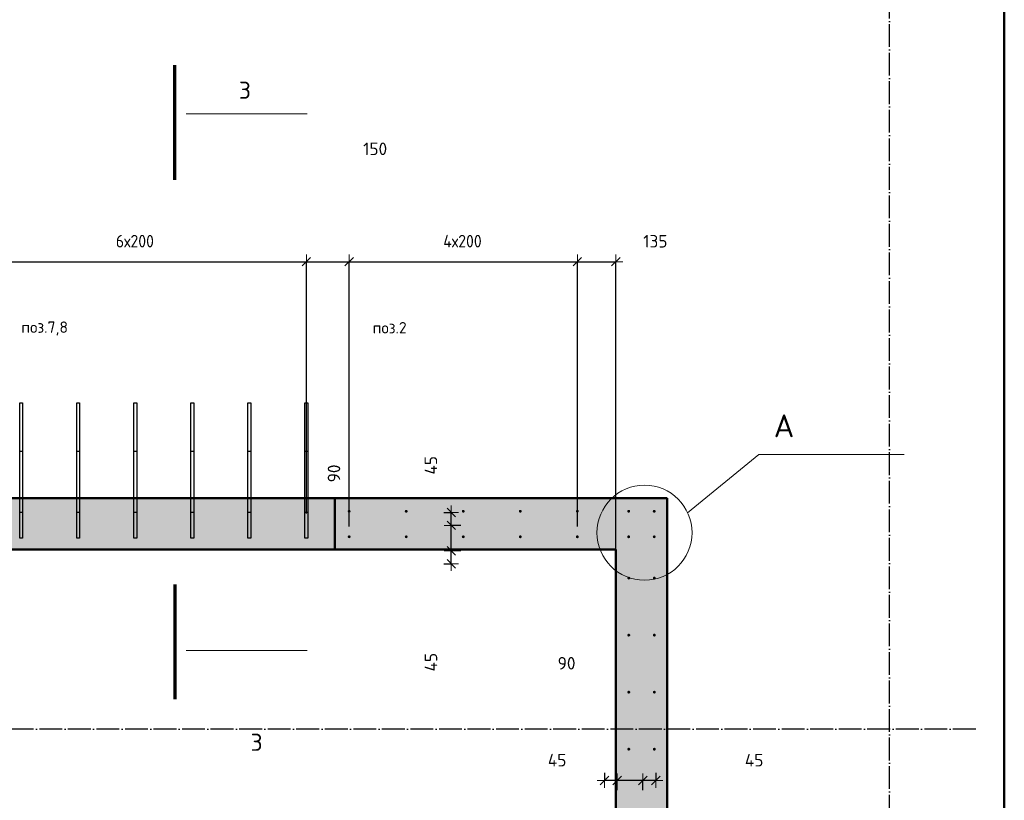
# Model space of a CAD drawing. Header units: millimetres. Extents: x -30645 to 44626, y 46540 to 77351.
# Tile 53 of 84: x 10850 to 14302, y 57011 to 59749. Entities that reach past the tile are written whole.
import ezdxf

# ---------------------------------------------------------------- set-up
doc = ezdxf.new("R2010")
doc.units = ezdxf.units.MM
doc.header["$PDMODE"] = 65
for name, pattern in [('______11', [100, 80, -10, 0, -10]), ('______5', [220, 160, -20, 20, -20]), ('________', [0])]:
    doc.linetypes.add(name, pattern=pattern)
for name, color, linetype, lineweight in [('Standard', 7, 'Continuous', 25), ('Арм.стержн. вертикальными 1', 22, 'Continuous', 35), ('Обозначение разреза_ общее', 7, 'Continuous', 25), ('Размерная линия_ общее', 7, 'Continuous', 13)]:
    doc.layers.add(name, color=color, linetype=linetype, lineweight=lineweight)
doc.layers.add('Осевая линия_ общее', color=7, linetype='______5', lineweight=13, true_color=0xa0a0a0)
doc.styles.add('ISOCPEUR', font='ISOCPEUR')
doc.dimstyles.new('DIMSTYLE_3', dxfattribs={"dimtxt": 44, "dimasz": 50, "dimexe": 0, "dimexo": 0, "dimgap": 22, "dimtad": 2, "dimdec": 0, "dimrnd": 5, "dimzin": 12, "dimdsep": 46, "dimtxsty": 'ISOCPEUR', "dimblk1": 'ALL_ML_STRICH', "dimblk2": 'ALL_ML_STRICH', "dimsah": 1, "dimcen": 0, "dimclrd": 7, "dimclre": 256, "dimclrt": 7, "dimadec": 0, "dimazin": 0, "dimtfac": 1, "dimtdec": 0, "dimtix": 1, "dimtmove": 2, "dimatfit": 3, "dimfxl": 0, "dimtzin": 0, "dimlwd": 0, "dimlwe": -3, "dimarcsym": 0})
doc.dimstyles.new('DIMSTYLE_8', dxfattribs={"dimtxt": 44, "dimasz": 50, "dimexe": 0, "dimexo": 0, "dimgap": 22, "dimtad": 2, "dimdec": 0, "dimrnd": 5, "dimzin": 12, "dimdsep": 46, "dimtxsty": 'ISOCPEUR', "dimblk1": 'ALL_ML_STRICH', "dimblk2": 'ALL_ML_STRICH', "dimsah": 1, "dimcen": 0, "dimclrd": 7, "dimclre": 256, "dimclrt": 7, "dimadec": 0, "dimazin": 0, "dimtfac": 1, "dimtdec": 0, "dimtix": 1, "dimtmove": 2, "dimatfit": 3, "dimfxl": 0, "dimtvp": 1.2, "dimtzin": 0, "dimlwd": 0, "dimlwe": -3, "dimarcsym": 0})

# ---------------------------------------------------------------- blocks, each defined once
blk = doc.blocks.new('ALL_ML_STRICH')
at = {"color": 0, "linetype": 'ByBlock', "lineweight": -2}
for p, q in [((-1, 0), (0.5, 0)), ((-0.3, -0.3), (0.3, 0.3)), ((0, -0.5), (0, 0.5))]:
    blk.add_line(p, q, dxfattribs=at)
blk = doc.blocks.new('*D60')
at = {"layer": 'DEFPOINTS', "color": 7, "linetype": 'Continuous', "lineweight": 13, "transparency": 33554687}
for p in [(12416.9, 57885.5), (12316.4, 57840), (12363.2, 57840)]:
    blk.add_point(p, dxfattribs=at)
at = {"layer": 'Размерная линия_ общее', "color": 253, "linetype": 'Continuous', "lineweight": -2, "true_color": 0xa0a0a0, "transparency": 33554687}
for p, q in [((12396.9, 57885.5), (12363.2, 57885.5)), ((12336.4, 57840), (12363.2, 57840))]:
    blk.add_line(p, q, dxfattribs=at)
at = {"layer": 'Размерная линия_ общее', "color": 7, "linetype": 'Continuous', "lineweight": -2, "transparency": 33554687}
blk.add_line((12363.2, 57840), (12363.2, 57885.5), dxfattribs=at)
at = {"layer": 'Размерная линия_ общее', "color": 7, "linetype": 'Continuous', "lineweight": 13, "transparency": 33554687, "xscale": 50, "yscale": 50, "zscale": 50}
for p, rotation in [((12363.2, 57885.5), 90), ((12363.2, 57840), 270)]:
    blk.add_blockref('ALL_ML_STRICH', p, dxfattribs=dict(at, rotation=rotation))
at = {"layer": 'Размерная линия_ общее', "color": 7, "linetype": 'Continuous', "lineweight": 13, "transparency": 33554687, "insert": (12291.8, 57495.1), "char_height": 44, "width": 88, "attachment_point": 5, "rotation": 90, "style": 'ISOCPEUR'}
blk.add_mtext('\\A1;{45}', dxfattribs=at)
blk = doc.blocks.new('*D61')
at = {"layer": 'DEFPOINTS', "color": 7, "linetype": 'Continuous', "lineweight": 13, "transparency": 33554687}
for p in [(12416.9, 57975), (12363.2, 57885.5), (12416.9, 57885.5)]:
    blk.add_point(p, dxfattribs=at)
at = {"layer": 'Размерная линия_ общее', "color": 253, "linetype": 'Continuous', "lineweight": -2, "true_color": 0xa0a0a0, "transparency": 33554687}
for p, q in [((12396.9, 57975), (12363.2, 57975)), ((12396.9, 57885.5), (12363.2, 57885.5))]:
    blk.add_line(p, q, dxfattribs=at)
at = {"layer": 'Размерная линия_ общее', "color": 7, "linetype": 'Continuous', "lineweight": -2, "transparency": 33554687}
blk.add_line((12363.2, 57885.5), (12363.2, 57975), dxfattribs=at)
at = {"layer": 'Размерная линия_ общее', "color": 7, "linetype": 'Continuous', "lineweight": 13, "transparency": 33554687, "xscale": 50, "yscale": 50, "zscale": 50}
for p, rotation in [((12363.2, 57975), 90), ((12363.2, 57885.5), 270)]:
    blk.add_blockref('ALL_ML_STRICH', p, dxfattribs=dict(at, rotation=rotation))
at = {"layer": 'Размерная линия_ общее', "color": 7, "linetype": 'Continuous', "lineweight": 13, "transparency": 33554687, "insert": (11951.8, 58157.2), "char_height": 44, "width": 88, "attachment_point": 5, "rotation": 90, "style": 'ISOCPEUR'}
blk.add_mtext('\\A1;{90}', dxfattribs=at)
blk = doc.blocks.new('*D62')
at = {"layer": 'DEFPOINTS', "color": 7, "linetype": 'Continuous', "lineweight": 13, "transparency": 33554687}
for p in [(12316.4, 58020), (12363.2, 57975), (12416.9, 57975)]:
    blk.add_point(p, dxfattribs=at)
at = {"layer": 'Размерная линия_ общее', "color": 253, "linetype": 'Continuous', "lineweight": -2, "true_color": 0xa0a0a0, "transparency": 33554687}
for p, q in [((12336.4, 58020), (12363.2, 58020)), ((12396.9, 57975), (12363.2, 57975))]:
    blk.add_line(p, q, dxfattribs=at)
at = {"layer": 'Размерная линия_ общее', "color": 7, "linetype": 'Continuous', "lineweight": -2, "transparency": 33554687}
blk.add_line((12363.2, 57975), (12363.2, 58020), dxfattribs=at)
at = {"layer": 'Размерная линия_ общее', "color": 7, "linetype": 'Continuous', "lineweight": 13, "transparency": 33554687, "xscale": 50, "yscale": 50, "zscale": 50}
for p, rotation in [((12363.2, 58020), 90), ((12363.2, 57975), 270)]:
    blk.add_blockref('ALL_ML_STRICH', p, dxfattribs=dict(at, rotation=rotation))
at = {"layer": 'Размерная линия_ общее', "color": 7, "linetype": 'Continuous', "lineweight": 13, "transparency": 33554687, "insert": (12291.5, 58185.8), "char_height": 44, "width": 88, "attachment_point": 5, "rotation": 90, "style": 'ISOCPEUR'}
blk.add_mtext('\\A1;{45}', dxfattribs=at)
blk = doc.blocks.new('*D75')
at = {"layer": 'DEFPOINTS', "color": 7, "linetype": 'Continuous', "lineweight": 13, "transparency": 33554687}
for p in [(13080, 57126.8), (13080, 57080), (13034.5, 57026.3)]:
    blk.add_point(p, dxfattribs=at)
at = {"layer": 'Размерная линия_ общее', "color": 253, "linetype": 'Continuous', "lineweight": -2, "true_color": 0xa0a0a0, "transparency": 33554687}
for p, q in [((13080, 57106.8), (13080, 57080)), ((13034.5, 57046.3), (13034.5, 57080))]:
    blk.add_line(p, q, dxfattribs=at)
at = {"layer": 'Размерная линия_ общее', "color": 7, "linetype": 'Continuous', "lineweight": -2, "transparency": 33554687}
blk.add_line((13080, 57080), (13034.5, 57080), dxfattribs=at)
at = {"layer": 'Размерная линия_ общее', "color": 7, "linetype": 'Continuous', "lineweight": 13, "transparency": 33554687, "xscale": 50, "yscale": 50, "zscale": 50}
for p, rotation in [((13034.5, 57080), 180), ((13080, 57080), 360)]:
    blk.add_blockref('ALL_ML_STRICH', p, dxfattribs=dict(at, rotation=rotation))
at = {"layer": 'Размерная линия_ общее', "color": 7, "linetype": 'Continuous', "lineweight": 13, "transparency": 33554687, "insert": (13424.9, 57151.4), "char_height": 44, "width": 88, "attachment_point": 5, "style": 'ISOCPEUR'}
blk.add_mtext('\\A1;{45}', dxfattribs=at)
blk = doc.blocks.new('*D76')
at = {"layer": 'DEFPOINTS', "color": 7, "linetype": 'Continuous', "lineweight": 13, "transparency": 33554687}
for p in [(13034.5, 57080), (12945, 57026.3), (13034.5, 57026.3)]:
    blk.add_point(p, dxfattribs=at)
at = {"layer": 'Размерная линия_ общее', "color": 253, "linetype": 'Continuous', "lineweight": -2, "true_color": 0xa0a0a0, "transparency": 33554687}
for p, q in [((12945, 57046.3), (12945, 57080)), ((13034.5, 57046.3), (13034.5, 57080))]:
    blk.add_line(p, q, dxfattribs=at)
at = {"layer": 'Размерная линия_ общее', "color": 7, "linetype": 'Continuous', "lineweight": -2, "transparency": 33554687}
blk.add_line((13034.5, 57080), (12945, 57080), dxfattribs=at)
at = {"layer": 'Размерная линия_ общее', "color": 7, "linetype": 'Continuous', "lineweight": 13, "transparency": 33554687, "xscale": 50, "yscale": 50, "zscale": 50}
for p, rotation in [((12945, 57080), 180), ((13034.5, 57080), 360)]:
    blk.add_blockref('ALL_ML_STRICH', p, dxfattribs=dict(at, rotation=rotation))
at = {"layer": 'Размерная линия_ общее', "color": 7, "linetype": 'Continuous', "lineweight": 13, "transparency": 33554687, "insert": (12767.2, 57491.3), "char_height": 44, "width": 88, "attachment_point": 5, "style": 'ISOCPEUR'}
blk.add_mtext('\\A1;{90}', dxfattribs=at)
blk = doc.blocks.new('*D77')
at = {"layer": 'DEFPOINTS', "color": 7, "linetype": 'Continuous', "lineweight": 13, "transparency": 33554687}
for p in [(12900, 57126.8), (12945, 57080), (12945, 57026.3)]:
    blk.add_point(p, dxfattribs=at)
at = {"layer": 'Размерная линия_ общее', "color": 253, "linetype": 'Continuous', "lineweight": -2, "true_color": 0xa0a0a0, "transparency": 33554687}
for p, q in [((12900, 57106.8), (12900, 57080)), ((12945, 57046.3), (12945, 57080))]:
    blk.add_line(p, q, dxfattribs=at)
at = {"layer": 'Размерная линия_ общее', "color": 7, "linetype": 'Continuous', "lineweight": -2, "transparency": 33554687}
blk.add_line((12945, 57080), (12900, 57080), dxfattribs=at)
at = {"layer": 'Размерная линия_ общее', "color": 7, "linetype": 'Continuous', "lineweight": 13, "transparency": 33554687, "xscale": 50, "yscale": 50, "zscale": 50}
for p, rotation in [((12900, 57080), 180), ((12945, 57080), 360)]:
    blk.add_blockref('ALL_ML_STRICH', p, dxfattribs=dict(at, rotation=rotation))
at = {"layer": 'Размерная линия_ общее', "color": 7, "linetype": 'Continuous', "lineweight": 13, "transparency": 33554687, "insert": (12734.2, 57151.6), "char_height": 44, "width": 88, "attachment_point": 5, "style": 'ISOCPEUR'}
blk.add_mtext('\\A1;{45}', dxfattribs=at)
blk = doc.blocks.new('*D275')
at = {"layer": 'DEFPOINTS', "color": 7, "linetype": 'Continuous', "lineweight": 13, "transparency": 33554687}
for p in [(10655, 58900), (10655, 57996.3), (11855, 57996.3)]:
    blk.add_point(p, dxfattribs=at)
at = {"layer": 'Размерная линия_ общее', "color": 253, "linetype": 'Continuous', "lineweight": -2, "true_color": 0xa0a0a0, "transparency": 33554687}
for p, q in [((10655, 58016.3), (10655, 58900)), ((11855, 58016.3), (11855, 58900))]:
    blk.add_line(p, q, dxfattribs=at)
at = {"layer": 'Размерная линия_ общее', "color": 7, "linetype": 'Continuous', "lineweight": -2, "transparency": 33554687}
blk.add_line((10655, 58900), (11855, 58900), dxfattribs=at)
at = {"layer": 'Размерная линия_ общее', "color": 7, "linetype": 'Continuous', "lineweight": 13, "transparency": 33554687, "xscale": 50, "yscale": 50, "zscale": 50, "rotation": 180}
blk.add_blockref('ALL_ML_STRICH', (10655, 58900), dxfattribs=at)
at = {"layer": 'Размерная линия_ общее', "color": 7, "linetype": 'Continuous', "lineweight": 13, "transparency": 33554687, "xscale": 50, "yscale": 50, "zscale": 50}
blk.add_blockref('ALL_ML_STRICH', (11855, 58900), dxfattribs=at)
at = {"layer": 'Размерная линия_ общее', "color": 7, "linetype": 'Continuous', "lineweight": 13, "transparency": 33554687, "insert": (11187, 58994), "char_height": 44, "width": 2.2, "attachment_point": 1, "line_spacing_factor": 0.60241, "style": 'ISOCPEUR'}
blk.add_mtext('\\W0.91;6х200', dxfattribs=at)
blk = doc.blocks.new('*D276')
at = {"layer": 'DEFPOINTS', "color": 7, "linetype": 'Continuous', "lineweight": 13, "transparency": 33554687}
for p in [(11855, 58900), (11855, 57996.3), (12005, 57950.8)]:
    blk.add_point(p, dxfattribs=at)
at = {"layer": 'Размерная линия_ общее', "color": 253, "linetype": 'Continuous', "lineweight": -2, "true_color": 0xa0a0a0, "transparency": 33554687}
for p, q in [((11855, 58016.3), (11855, 58900)), ((12005, 57970.8), (12005, 58900))]:
    blk.add_line(p, q, dxfattribs=at)
at = {"layer": 'Размерная линия_ общее', "color": 7, "linetype": 'Continuous', "lineweight": -2, "transparency": 33554687}
blk.add_line((11855, 58900), (12005, 58900), dxfattribs=at)
at = {"layer": 'Размерная линия_ общее', "color": 7, "linetype": 'Continuous', "lineweight": 13, "transparency": 33554687, "xscale": 50, "yscale": 50, "zscale": 50, "rotation": 180}
blk.add_blockref('ALL_ML_STRICH', (11855, 58900), dxfattribs=at)
at = {"layer": 'Размерная линия_ общее', "color": 7, "linetype": 'Continuous', "lineweight": 13, "transparency": 33554687, "xscale": 50, "yscale": 50, "zscale": 50}
blk.add_blockref('ALL_ML_STRICH', (12005, 58900), dxfattribs=at)
at = {"layer": 'Размерная линия_ общее', "color": 7, "linetype": 'Continuous', "lineweight": 13, "transparency": 33554687, "insert": (12096.1, 59295.8), "char_height": 44, "width": 132, "attachment_point": 5, "style": 'ISOCPEUR'}
blk.add_mtext('\\A1;{150}', dxfattribs=at)
blk = doc.blocks.new('*D277')
at = {"layer": 'DEFPOINTS', "color": 7, "linetype": 'Continuous', "lineweight": 13, "transparency": 33554687}
for p in [(12005, 58900), (12005, 57950.8), (12805, 57950.8)]:
    blk.add_point(p, dxfattribs=at)
at = {"layer": 'Размерная линия_ общее', "color": 253, "linetype": 'Continuous', "lineweight": -2, "true_color": 0xa0a0a0, "transparency": 33554687}
for p, q in [((12005, 57970.8), (12005, 58900)), ((12805, 57970.8), (12805, 58900))]:
    blk.add_line(p, q, dxfattribs=at)
at = {"layer": 'Размерная линия_ общее', "color": 7, "linetype": 'Continuous', "lineweight": -2, "transparency": 33554687}
blk.add_line((12005, 58900), (12805, 58900), dxfattribs=at)
at = {"layer": 'Размерная линия_ общее', "color": 7, "linetype": 'Continuous', "lineweight": 13, "transparency": 33554687, "xscale": 50, "yscale": 50, "zscale": 50, "rotation": 180}
blk.add_blockref('ALL_ML_STRICH', (12005, 58900), dxfattribs=at)
at = {"layer": 'Размерная линия_ общее', "color": 7, "linetype": 'Continuous', "lineweight": 13, "transparency": 33554687, "xscale": 50, "yscale": 50, "zscale": 50}
blk.add_blockref('ALL_ML_STRICH', (12805, 58900), dxfattribs=at)
at = {"layer": 'Размерная линия_ общее', "color": 7, "linetype": 'Continuous', "lineweight": 13, "transparency": 33554687, "insert": (12335, 58994), "char_height": 44, "width": 2.2, "attachment_point": 1, "line_spacing_factor": 0.60241, "style": 'ISOCPEUR'}
blk.add_mtext('\\W0.91;4х200', dxfattribs=at)
blk = doc.blocks.new('*D278')
at = {"layer": 'DEFPOINTS', "color": 7, "linetype": 'Continuous', "lineweight": 13, "transparency": 33554687}
for p in [(12805, 58900), (12805, 57950.8), (12940, 57816.3)]:
    blk.add_point(p, dxfattribs=at)
at = {"layer": 'Размерная линия_ общее', "color": 253, "linetype": 'Continuous', "lineweight": -2, "true_color": 0xa0a0a0, "transparency": 33554687}
for p, q in [((12805, 57970.8), (12805, 58900)), ((12940, 57836.3), (12940, 58900))]:
    blk.add_line(p, q, dxfattribs=at)
at = {"layer": 'Размерная линия_ общее', "color": 7, "linetype": 'Continuous', "lineweight": -2, "transparency": 33554687}
blk.add_line((12805, 58900), (12940, 58900), dxfattribs=at)
at = {"layer": 'Размерная линия_ общее', "color": 7, "linetype": 'Continuous', "lineweight": 13, "transparency": 33554687, "xscale": 50, "yscale": 50, "zscale": 50, "rotation": 180}
blk.add_blockref('ALL_ML_STRICH', (12805, 58900), dxfattribs=at)
at = {"layer": 'Размерная линия_ общее', "color": 7, "linetype": 'Continuous', "lineweight": 13, "transparency": 33554687, "xscale": 50, "yscale": 50, "zscale": 50}
blk.add_blockref('ALL_ML_STRICH', (12940, 58900), dxfattribs=at)
at = {"layer": 'Размерная линия_ общее', "color": 7, "linetype": 'Continuous', "lineweight": 13, "transparency": 33554687, "insert": (13078.5, 58971.6), "char_height": 44, "width": 132, "attachment_point": 5, "style": 'ISOCPEUR'}
blk.add_mtext('\\A1;{135}', dxfattribs=at)

msp = doc.modelspace()

# ---------------------------------------------------------------- hatches: boundary and pattern name
at = {"linetype": 'Continuous', "lineweight": 13, "transparency": 33554687}
msp.add_hatch(color=7, dxfattribs=at).paths.add_polyline_path([(12940, 56140), (13120, 56140), (13120, 57890), (12940, 57890)])
at = {"layer": 'Standard', "linetype": 'Continuous', "lineweight": 13, "transparency": 33554687}
msp.add_hatch(color=7, dxfattribs=at).paths.add_polyline_path([(8500, 58070), (8500, 57890), (13120, 57890), (13120, 58070)])
at = {"layer": 'Арм.стержн. вертикальными 1', "linetype": 'Continuous', "lineweight": 50, "transparency": 33554687}
for points in [[(12010, 58024.5), (12009.6, 58026.4), (12008.5, 58028.1), (12006.9, 58029.2), (12005, 58029.5), (12003.1, 58029.2), (12001.5, 58028.1), (12000.4, 58026.4), (12000, 58024.5), (12000.4, 58022.6), (12001.5, 58021), (12003.1, 58019.9), (12005, 58019.5), (12006.9, 58019.9), (12008.5, 58021), (12009.6, 58022.6)], [(12210, 58024.5), (12209.6, 58026.4), (12208.5, 58028.1), (12206.9, 58029.2), (12205, 58029.5), (12203.1, 58029.2), (12201.5, 58028.1), (12200.4, 58026.4), (12200, 58024.5), (12200.4, 58022.6), (12201.5, 58021), (12203.1, 58019.9), (12205, 58019.5), (12206.9, 58019.9), (12208.5, 58021), (12209.6, 58022.6)], [(12410, 58024.5), (12409.6, 58026.4), (12408.5, 58028.1), (12406.9, 58029.2), (12405, 58029.5), (12403.1, 58029.2), (12401.5, 58028.1), (12400.4, 58026.4), (12400, 58024.5), (12400.4, 58022.6), (12401.5, 58021), (12403.1, 58019.9), (12405, 58019.5), (12406.9, 58019.9), (12408.5, 58021), (12409.6, 58022.6)], [(12610, 58024.5), (12609.6, 58026.4), (12608.5, 58028.1), (12606.9, 58029.2), (12605, 58029.5), (12603.1, 58029.2), (12601.5, 58028.1), (12600.4, 58026.4), (12600, 58024.5), (12600.4, 58022.6), (12601.5, 58021), (12603.1, 58019.9), (12605, 58019.5), (12606.9, 58019.9), (12608.5, 58021), (12609.6, 58022.6)], [(12810, 58024.5), (12809.6, 58026.4), (12808.5, 58028.1), (12806.9, 58029.2), (12805, 58029.5), (12803.1, 58029.2), (12801.5, 58028.1), (12800.4, 58026.4), (12800, 58024.5), (12800.4, 58022.6), (12801.5, 58021), (12803.1, 58019.9), (12805, 58019.5), (12806.9, 58019.9), (12808.5, 58021), (12809.6, 58022.6)], [(12990, 58024.5), (12989.6, 58026.4), (12988.5, 58028.1), (12986.9, 58029.2), (12985, 58029.5), (12983.1, 58029.2), (12981.4, 58028.1), (12980.4, 58026.4), (12980, 58024.5), (12980.4, 58022.6), (12981.4, 58021), (12983.1, 58019.9), (12985, 58019.5), (12986.9, 58019.9), (12988.5, 58021), (12989.6, 58022.6)], [(13079.5, 58024.5), (13079.1, 58026.4), (13078, 58028.1), (13076.4, 58029.2), (13074.5, 58029.5), (13072.6, 58029.2), (13071, 58028.1), (13069.9, 58026.4), (13069.5, 58024.5), (13069.9, 58022.6), (13071, 58021), (13072.6, 58019.9), (13074.5, 58019.5), (13076.4, 58019.9), (13078, 58021), (13079.1, 58022.6)], [(12010, 57935), (12009.6, 57936.9), (12008.5, 57938.5), (12006.9, 57939.6), (12005, 57940), (12003.1, 57939.6), (12001.5, 57938.5), (12000.4, 57936.9), (12000, 57935), (12000.4, 57933.1), (12001.5, 57931.5), (12003.1, 57930.4), (12005, 57930), (12006.9, 57930.4), (12008.5, 57931.5), (12009.6, 57933.1)], [(12210, 57935), (12209.6, 57936.9), (12208.5, 57938.5), (12206.9, 57939.6), (12205, 57940), (12203.1, 57939.6), (12201.5, 57938.5), (12200.4, 57936.9), (12200, 57935), (12200.4, 57933.1), (12201.5, 57931.5), (12203.1, 57930.4), (12205, 57930), (12206.9, 57930.4), (12208.5, 57931.5), (12209.6, 57933.1)], [(12410, 57935), (12409.6, 57936.9), (12408.5, 57938.5), (12406.9, 57939.6), (12405, 57940), (12403.1, 57939.6), (12401.5, 57938.5), (12400.4, 57936.9), (12400, 57935), (12400.4, 57933.1), (12401.5, 57931.5), (12403.1, 57930.4), (12405, 57930), (12406.9, 57930.4), (12408.5, 57931.5), (12409.6, 57933.1)], [(12610, 57935), (12609.6, 57936.9), (12608.5, 57938.5), (12606.9, 57939.6), (12605, 57940), (12603.1, 57939.6), (12601.5, 57938.5), (12600.4, 57936.9), (12600, 57935), (12600.4, 57933.1), (12601.5, 57931.5), (12603.1, 57930.4), (12605, 57930), (12606.9, 57930.4), (12608.5, 57931.5), (12609.6, 57933.1)], [(12810, 57935), (12809.6, 57936.9), (12808.5, 57938.5), (12806.9, 57939.6), (12805, 57940), (12803.1, 57939.6), (12801.5, 57938.5), (12800.4, 57936.9), (12800, 57935), (12800.4, 57933.1), (12801.5, 57931.5), (12803.1, 57930.4), (12805, 57930), (12806.9, 57930.4), (12808.5, 57931.5), (12809.6, 57933.1)], [(12990, 57935), (12989.6, 57936.9), (12988.5, 57938.5), (12986.9, 57939.6), (12985, 57940), (12983.1, 57939.6), (12981.4, 57938.5), (12980.4, 57936.9), (12980, 57935), (12980.4, 57933.1), (12981.4, 57931.5), (12983.1, 57930.4), (12985, 57930), (12986.9, 57930.4), (12988.5, 57931.5), (12989.6, 57933.1)], [(13079.5, 57935), (13079.1, 57936.9), (13078, 57938.5), (13076.4, 57939.6), (13074.5, 57940), (13072.6, 57939.6), (13071, 57938.5), (13069.9, 57936.9), (13069.5, 57935), (13069.9, 57933.1), (13071, 57931.5), (13072.6, 57930.4), (13074.5, 57930), (13076.4, 57930.4), (13078, 57931.5), (13079.1, 57933.1)], [(12990.5, 57790), (12990.1, 57791.9), (12989, 57793.5), (12987.4, 57794.6), (12985.5, 57795), (12983.6, 57794.6), (12981.9, 57793.5), (12980.9, 57791.9), (12980.5, 57790), (12980.9, 57788.1), (12981.9, 57786.5), (12983.6, 57785.4), (12985.5, 57785), (12987.4, 57785.4), (12989, 57786.5), (12990.1, 57788.1)], [(13080, 57790), (13079.6, 57791.9), (13078.5, 57793.5), (13076.9, 57794.6), (13075, 57795), (13073.1, 57794.6), (13071.5, 57793.5), (13070.4, 57791.9), (13070, 57790), (13070.4, 57788.1), (13071.5, 57786.5), (13073.1, 57785.4), (13075, 57785), (13076.9, 57785.4), (13078.5, 57786.5), (13079.6, 57788.1)], [(12990.5, 57590), (12990.1, 57591.9), (12989, 57593.5), (12987.4, 57594.6), (12985.5, 57595), (12983.6, 57594.6), (12981.9, 57593.5), (12980.9, 57591.9), (12980.5, 57590), (12980.9, 57588.1), (12981.9, 57586.5), (12983.6, 57585.4), (12985.5, 57585), (12987.4, 57585.4), (12989, 57586.5), (12990.1, 57588.1)], [(13080, 57590), (13079.6, 57591.9), (13078.5, 57593.5), (13076.9, 57594.6), (13075, 57595), (13073.1, 57594.6), (13071.5, 57593.5), (13070.4, 57591.9), (13070, 57590), (13070.4, 57588.1), (13071.5, 57586.5), (13073.1, 57585.4), (13075, 57585), (13076.9, 57585.4), (13078.5, 57586.5), (13079.6, 57588.1)], [(12990.5, 57390), (12990.1, 57391.9), (12989, 57393.5), (12987.4, 57394.6), (12985.5, 57395), (12983.6, 57394.6), (12981.9, 57393.5), (12980.9, 57391.9), (12980.5, 57390), (12980.9, 57388.1), (12981.9, 57386.5), (12983.6, 57385.4), (12985.5, 57385), (12987.4, 57385.4), (12989, 57386.5), (12990.1, 57388.1)], [(13080, 57390), (13079.6, 57391.9), (13078.5, 57393.5), (13076.9, 57394.6), (13075, 57395), (13073.1, 57394.6), (13071.5, 57393.5), (13070.4, 57391.9), (13070, 57390), (13070.4, 57388.1), (13071.5, 57386.5), (13073.1, 57385.4), (13075, 57385), (13076.9, 57385.4), (13078.5, 57386.5), (13079.6, 57388.1)], [(12990.5, 57190), (12990.1, 57191.9), (12989, 57193.5), (12987.4, 57194.6), (12985.5, 57195), (12983.6, 57194.6), (12981.9, 57193.5), (12980.9, 57191.9), (12980.5, 57190), (12980.9, 57188.1), (12981.9, 57186.5), (12983.6, 57185.4), (12985.5, 57185), (12987.4, 57185.4), (12989, 57186.5), (12990.1, 57188.1)], [(13080, 57190), (13079.6, 57191.9), (13078.5, 57193.5), (13076.9, 57194.6), (13075, 57195), (13073.1, 57194.6), (13071.5, 57193.5), (13070.4, 57191.9), (13070, 57190), (13070.4, 57188.1), (13071.5, 57186.5), (13073.1, 57185.4), (13075, 57185), (13076.9, 57185.4), (13078.5, 57186.5), (13079.6, 57188.1)]]:
    msp.add_hatch(color=4, dxfattribs=at).paths.add_polyline_path(points)

# ---------------------------------------------------------------- linework, layer by layer
at = {"color": 7, "linetype": 'Continuous', "lineweight": 50, "transparency": 33554687}
for p, q in [((12940, 56140), (12940, 57890)), ((13120, 57890), (13120, 56140))]:
    msp.add_line(p, q, dxfattribs=at)
at = {"layer": 'Standard', "color": 7, "linetype": 'Continuous', "lineweight": 50, "transparency": 33554687}
for p, q in [((8500, 58070), (13120, 58070)), ((13120, 58070), (13120, 57890)), ((12940, 57890), (10280, 57890))]:
    msp.add_line(p, q, dxfattribs=at)
at = {"layer": 'Standard', "color": 253, "linetype": '________', "lineweight": 50, "true_color": 0xababab, "transparency": 33554687}
msp.add_line((11955, 57890), (11955, 58070), dxfattribs=at)
at = {"layer": 'Standard', "color": 7, "linetype": 'Continuous', "lineweight": 50, "transparency": 33554687}
msp.add_lwpolyline([(-350, 46540), (14302, 46540), (14302, 68055.7), (-350, 68055.7), (-350, 46540)], dxfattribs=at)
at = {"layer": 'Арм.стержн. вертикальными 1', "color": 4, "linetype": 'Continuous', "lineweight": 25, "transparency": 33554687}
for points in [[(10850, 58020), (10850, 58405), (10860, 58405), (10860, 58020), (10850, 58020)], [(11050, 58020), (11050, 58405), (11060, 58405), (11060, 58020), (11050, 58020)], [(11250, 58020), (11250, 58405), (11260, 58405), (11260, 58020), (11250, 58020)], [(11450, 58020), (11450, 58405), (11460, 58405), (11460, 58020), (11450, 58020)], [(11650, 58020), (11650, 58405), (11660, 58405), (11660, 58020), (11650, 58020)], [(11850, 58020), (11850, 58405), (11860, 58405), (11860, 58020), (11850, 58020)], [(10850, 57930), (10850, 58235), (10860, 58235), (10860, 57930), (10850, 57930)], [(11050, 57930), (11050, 58235), (11060, 58235), (11060, 57930), (11050, 57930)], [(11250, 57930), (11250, 58235), (11260, 58235), (11260, 57930), (11250, 57930)], [(11450, 57930), (11450, 58235), (11460, 58235), (11460, 57930), (11450, 57930)], [(11650, 57930), (11650, 58235), (11660, 58235), (11660, 57930), (11650, 57930)], [(11850, 57930), (11850, 58235), (11860, 58235), (11860, 57930), (11850, 57930)]]:
    msp.add_lwpolyline(points, dxfattribs=at)
at = {"layer": 'Обозначение разреза_ общее', "color": 7, "linetype": 'Continuous', "lineweight": 70, "transparency": 33554687}
for p, q in [((11393.8, 59187.3), (11393.8, 59589.3)), ((11393.8, 57767.3), (11393.8, 57365.3))]:
    msp.add_line(p, q, dxfattribs=at)
at = {"layer": 'Обозначение разреза_ общее', "color": 7, "linetype": 'Continuous', "lineweight": 13, "transparency": 33554687}
for p, q in [((11433.8, 59418), (11857.8, 59418)), ((11433.8, 57536.6), (11857.8, 57536.6))]:
    msp.add_line(p, q, dxfattribs=at)
msp.add_lwpolyline([(13191.8, 58019.3), (13441.2, 58223.1), (13951.2, 58223.1)], dxfattribs=at)
msp.add_circle((13040.5, 57949.4), 166.7, dxfattribs=at)
at = {"layer": 'Осевая линия_ общее', "color": 253, "linetype": '______11', "lineweight": -3, "true_color": 0xa0a0a0, "transparency": 33554687}
for p, q in [((13900, 46640), (13900, 69548.2)), ((14202, 57260), (-2131.8, 57260))]:
    msp.add_line(p, q, dxfattribs=at)

# ---------------------------------------------------------------- texts
at = {"layer": 'Standard', "color": 7, "linetype": 'Continuous', "lineweight": 18, "transparency": 33554687, "char_height": 40, "attachment_point": 7, "style": 'ISOCPEUR'}
for s, insert, width in [('\\A1;{\\fISOCPEUR|i0|b0;\\H40.000000;\\W1.000000;\\C7;поз.2}\\P', (12087.3, 58648.3), 140.769), ('\\A1;{\\fISOCPEUR|i0|b0;\\H40.000000;\\W1.000000;\\C7;поз.7,8}\\P', (10855.4, 58640.9), 183.07)]:
    msp.add_mtext(s, dxfattribs=dict(at, insert=insert, width=width))
at = {"layer": 'Обозначение разреза_ общее', "color": 7, "linetype": 'Continuous', "lineweight": 13, "transparency": 33554687, "attachment_point": 7, "style": 'ISOCPEUR'}
for s, insert, char_height, width in [('\\A1;{\\fISOCPEUR|i0|b0;\\H60.000000;\\W1.000000;\\C7;3}\\P', (11618.4, 59471.4), 60, 65.333), ('\\A1;{\\fISOCPEUR|i0|b0;\\H80.000000;\\W1.000000;\\C7;А}\\P', (13493.6, 58284.1), 80, 104.727), ('\\A1;{\\fISOCPEUR|i0|b0;\\H60.000000;\\W1.000000;\\C7;3}\\P', (11659.3, 57184.2), 60, 65.333)]:
    msp.add_mtext(s, dxfattribs=dict(at, insert=insert, char_height=char_height, width=width))

# ---------------------------------------------------------------- dimensions: what is measured, and where the dimension line sits
at = {"layer": 'Размерная линия_ общее', "color": 7, "linetype": 'Continuous', "lineweight": 13, "transparency": 33554687}
for base, p1, p2, picture, middle in [((12005, 58900), (11855, 58016.3), (12005, 57970.8), '*D276', (12096.1, 59295.8)), ((12940, 58900), (12805, 57970.8), (12940, 57836.3), '*D278', (13078.5, 58971.6))]:
    dim = msp.add_linear_dim(base=base, p1=p1, p2=p2, dimstyle='DIMSTYLE_3', override={"dimpost": '<>', "dimclrd": 7, "dimclre": 253, "dimclrt": 7, "dimlwd": 0, "dimlwe": 65533}, dxfattribs=at)
    dim.commit()
    dim.dimension.update_dxf_attribs({"geometry": picture, "text_midpoint": middle, "dimtype": 160})
for base, p1, p2, text, picture, middle in [((11855, 58900), (10655, 58016.3), (11855, 58016.3), '\\W0.91;6х200', '*D275', (11255, 58922)), ((12805, 58900), (12005, 57970.8), (12805, 57970.8), '\\W0.91;4х200', '*D277', (12405, 58922))]:
    dim = msp.add_linear_dim(base=base, p1=p1, p2=p2, text=text, dimstyle='DIMSTYLE_3', override={"dimpost": '<>', "dimclrd": 7, "dimclre": 253, "dimclrt": 7, "dimlwd": 0, "dimlwe": 65533}, dxfattribs=at)
    dim.commit()
    dim.dimension.update_dxf_attribs({"geometry": picture, "text_midpoint": middle, "dimtype": 160})
for base, p1, p2, angle, picture, middle in [((12363.2, 58020), (12396.9, 57975), (12336.4, 58020), 90, '*D62', (12291.5, 58185.8)), ((12363.1667, 57975.0003), (12396.8671, 57885.469), (12396.8671, 57975.0003), 90, '*D61', (11951.8253, 58157.2085)), ((12363.1667, 57885.469), (12336.3792, 57840), (12396.8671, 57885.469), 90, '*D60', (12291.7828, 57495.1245)), ((12944.9997, 57080), (13034.531, 57046.2996), (12944.9997, 57046.2996), 180, '*D76', (12767.1915, 57491.3415)), ((12900, 57080), (12945, 57046.3), (12900, 57106.8), 180, '*D77', (12734.2, 57151.6)), ((13034.531, 57080), (13080, 57106.7875), (13034.531, 57046.2996), 180, '*D75', (13424.8756, 57151.3839))]:
    dim = msp.add_linear_dim(base=base, p1=p1, p2=p2, angle=angle, dimstyle='DIMSTYLE_8', override={"dimpost": '<>', "dimclrd": 7, "dimclre": 253, "dimclrt": 7, "dimlwd": 0, "dimlwe": 65533}, dxfattribs=at)
    dim.commit()
    dim.dimension.update_dxf_attribs({"geometry": picture, "text_midpoint": middle, "dimtype": 160})

doc.saveas('drawing.dxf')
